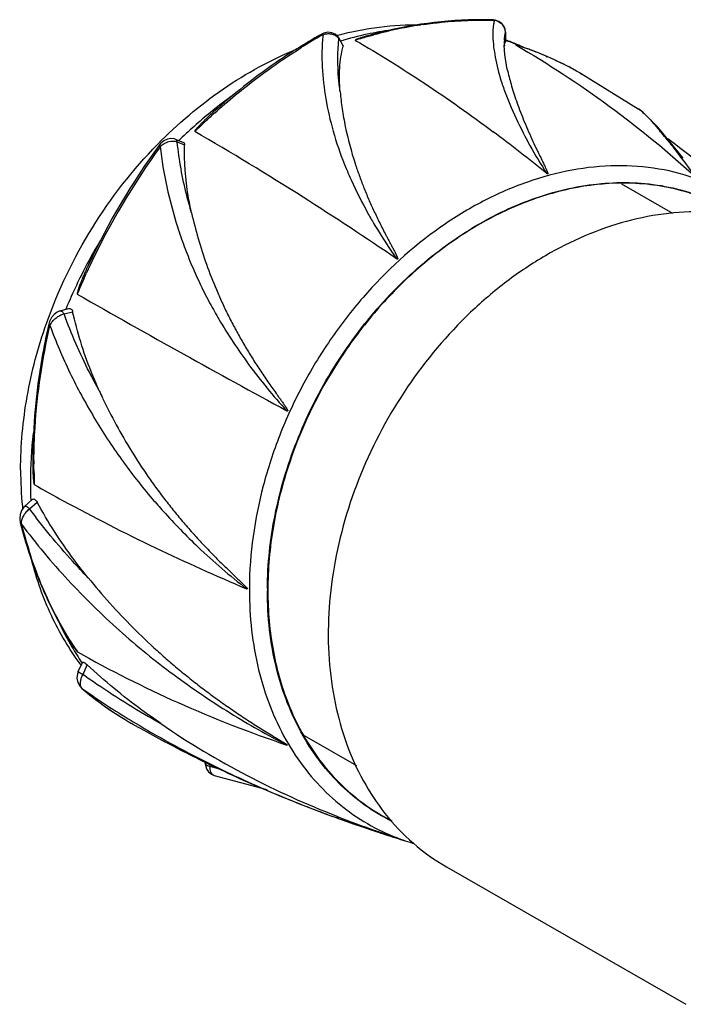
# Model space of a CAD drawing. Header units: millimetres. Extents: x -162 to -28, y -81 to 30.
# Tile 1 of 3: x -162 to -115, y -41 to 30. Entities that reach past the tile are written whole.
import ezdxf

# ---------------------------------------------------------------- set-up
doc = ezdxf.new("R2010")
doc.units = ezdxf.units.MM
doc.header["$LTSCALE"] = 30.734
doc.layers.get('0').update_dxf_attribs({"linetype": 'CONTINUOUS'})

msp = doc.modelspace()

# ---------------------------------------------------------------- linework, layer by layer
at = {"color": 7, "linetype": 'Continuous'}
for p, q in [((-128.214, 30.202), (-128.214, 30.202)), ((-128.214, 30.202), (-128.122, 30.174)), ((-140.588, 29.16), (-140.588, 29.16)), ((-127.323, 29.312), (-127.323, 28.617)), ((-127.323, 29.311), (-127.323, 29.302)), ((-139.336, 28.932), (-139.386, 29.006)), ((-139.336, 28.933), (-139.001, 28.325)), ((-139.336, 28.932), (-139.309, 28.835)), ((-139.012, 28.395), (-139.001, 28.325)), ((-127.409, 28.36), (-127.409, 28.383)), ((-127.322, 28.62), (-127.323, 28.617)), ((-127.322, 28.75), (-127.289, 28.741)), ((-127.322, 28.698), (-127.298, 28.689)), ((-127.318, 28.762), (-127.285, 28.75)), ((-127.309, 28.728), (-127.285, 28.72)), ((-126.395, 28.346), (-126.369, 28.337)), ((-124.4, 27.559), (-124.332, 27.529)), ((-124.383, 27.593), (-124.315, 27.564)), ((-121.919, 26.36), (-121.815, 26.299)), ((-121.878, 26.336), (-117.774, 23.815)), ((-117.774, 23.815), (-117.747, 23.797)), ((-151.089, 21.625), (-150.521, 21.412)), ((-150.929, 21.419), (-150.397, 21.22)), ((-114.524, 20.257), (-114.907, 20.742)), ((-118.978, 18.412), (-115.303, 16.301)), ((-157.659, 11.54), (-157.475, 11.952)), ((-159.371, 9.255), (-158.739, 9.426)), ((-159.07, 9.04), (-158.455, 9.206)), ((-160.177, 8.308), (-160.178, 8.308)), ((-161.895, -4.79), (-161.974, -4.871)), ((-161.895, -4.79), (-161.366, -4.308)), ((-161.551, -4.985), (-161.019, -4.499)), ((-162.227, -5.976), (-162.227, -5.976)), ((-158.733, -14.309), (-158.812, -14.18)), ((-158.048, -16.699), (-157.746, -16.034)), ((-157.772, -16.083), (-157.786, -16.062)), ((-157.764, -16.074), (-157.777, -16.053)), ((-157.707, -16.898), (-157.399, -16.222)), ((-157.789, -17.913), (-157.757, -17.935)), ((-154.235, -20.227), (-154.094, -20.307)), ((-154.235, -20.227), (-154.095, -20.312)), ((-154.174, -20.449), (-154.215, -20.425)), ((-154.111, -20.485), (-154.174, -20.449)), ((-141.794, -21.3), (-138.038, -23.458)), ((-148.91, -23.32), (-148.91, -23.2)), ((-148.567, -23.507), (-148.567, -23.379)), ((-148.263, -24.172), (-144.495, -25.183)), ((-139.501, -27.208), (-139.343, -27.265)), ((-139.481, -27.154), (-139.323, -27.21)), ((-139.46, -27.105), (-139.304, -27.166)), ((-139.46, -27.105), (-139.405, -27.127)), ((-135.82, -28.451), (-135.747, -28.474)), ((-135.819, -28.448), (-135.747, -28.474)), ((-135.415, -28.577), (-135.139, -28.662)), ((-134.01, -29.036), (-134.009, -29.036)), ((-131.567, -30.749), (-114.342, -40.643))]:
    msp.add_line(p, q, dxfattribs=at)
for points in [[(-127.323, 29.312), (-127.341, 29.492), (-127.426, 29.729), (-127.579, 29.935), (-127.792, 30.092), (-128.055, 30.184), (-128.214, 30.202)], [(-139.386, 29.006), (-139.565, 29.174), (-139.802, 29.281), (-140.087, 29.311), (-140.393, 29.249), (-140.588, 29.16)], [(-127.185, 26.63), (-127.371, 27.722), (-127.409, 28.359)], [(-114.907, 20.742), (-116.348, 22.481), (-117.426, 23.557), (-117.749, 23.798)], [(-151.089, 21.625), (-151.139, 21.641), (-151.382, 21.672), (-151.639, 21.626), (-151.889, 21.504), (-152.125, 21.309), (-152.261, 21.147)], [(-159.371, 9.255), (-159.579, 9.169), (-159.795, 9.006), (-159.981, 8.776), (-160.122, 8.495), (-160.178, 8.308)], [(-161.974, -4.871), (-162.131, -5.105), (-162.232, -5.388), (-162.264, -5.696), (-162.227, -5.976)], [(-158.048, -16.699), (-158.103, -16.85), (-158.142, -17.167), (-158.081, -17.488), (-157.921, -17.775), (-157.789, -17.913)], [(-148.91, -23.32), (-148.902, -23.437), (-148.829, -23.692), (-148.68, -23.915), (-148.463, -24.088), (-148.263, -24.172)]]:
    msp.add_lwpolyline(points, dxfattribs=at)
for centre, radius, start, end in [((-128.517, -1.438), 31.662, 98.49037, 105.12627), ((-120.364, -6.689), 41.16, 119.42912, 122.26502), ((-120.128, -6.868), 41.346, 119.43599, 121.90502), ((-127.081, 27.741), 13.439, 174.02476, 175.6981), ((-133.271, 6.199), 23.702, 104.9067, 105.11728), ((-132.416, 6.681), 23.01, 102.15633, 107.08617), ((-132.736, 8.112), 21.543, 97.56999, 102.12464), ((-128.17, 29.311), 0.846, 359.71641, 17.76807), ((-127.976, -3.462), 33.756, 105.77336, 107.48926), ((-121.763, 28.385), 5.646, 177.56328, 180.01995), ((-122.342, 28.406), 5.067, 176.31653, 177.52845), ((-122.556, 28.42), 4.852, 175.83475, 176.31119), ((-125.955, 28.158), 1.451, 171.03333, 173.17375), ((-133.398, 11.83), 17.99, 67.45353, 70.13636), ((-132.598, 13.185), 16.419, 68.52199, 71.11633), ((-132.566, 13.27), 16.328, 68.22006, 68.51973), ((-133.678, 5.801), 23.692, 72.09699, 72.53887), ((-133.77, 5.662), 23.857, 72.0119, 72.31805), ((-132.54, 13.334), 16.258, 66.07996, 68.22121), ((-133.382, 11.871), 17.946, 67.04732, 67.45241), ((-133.677, 5.932), 23.572, 66.78044, 72.02447), ((-133.642, 5.914), 23.574, 70.3625, 72.0321), ((-135.314, 1.307), 28.474, 69.61432, 70.30818), ((-133.545, 6.179), 23.292, 59.9953, 69.51946), ((-133.46, 6.373), 23.08, 59.99591, 66.65612), ((-128.598, -0.933), 31.579, 125.58828, 128.81607), ((-127.519, -2.242), 33.274, 128.85168, 134.18315), ((-116.447, -11.861), 47.559, 131.97366, 132.40877), ((-115.833, -12.532), 48.467, 132.92833, 134.27491), ((-253.523, -157.74), 207.734, 57.491, 60.00375), ((-198.887, -72.286), 117.963, 50.81317, 53.18577), ((-143.747, -0.782), 35.884, 39.04546, 39.96604), ((-126.976, -2.812), 34.062, 134.17084, 134.39168), ((-167.592, -47.974), 86.87, 47.02933, 53.27079), ((-109.827, -9.676), 52.447, 144.00677, 154.84629), ((-109.577, -9.819), 52.613, 144.0088, 154.82565), ((-240.724, -77.141), 159.316, 37.66062, 37.89693), ((-489.716, -269.227), 473.791, 37.44465, 37.65257), ((-279.152, -198.432), 255.824, 55.74252, 57.5484), ((-124.815, -4.644), 36.901, 149.10823, 152.01709), ((-125.086, -4.507), 36.597, 152.00772, 157.50582), ((-109.944, -9.642), 52.206, 154.82966, 155.5668), ((-110.022, -9.614), 52.123, 156.05541, 157.33605), ((167.392, 578.272), 654.49, 240.175, 240.946285), ((-125.44, -4.357), 36.213, 157.51072, 157.71483), ((244.214, 715.992), 812.187, 240.926929, 241.522649), ((-114.455, 28.429), 38.886, 216.30352, 222.66664), ((-120.021, 20.142), 40.125, 204.48458, 205.30124), ((-131.654, -3.083), 29.845, 173.18797, 179.98553), ((-120.244, -1.739), 40.998, 179.68949, 180.01466), ((-134.678, -2.2), 27.52, 179.96718, 185.44559), ((-121.037, -1.753), 40.204, 180.58797, 182.11734), ((-133.406, -3.074), 28.092, 180.00251, 182.52709), ((-135.503, -2.271), 26.692, 185.46096, 185.77109), ((-133.87, -3.093), 27.628, 182.53101, 182.70919), ((-130.745, 1.99), 32.474, 194.20043, 199.29954), ((-130.911, 1.814), 32.212, 194.18369, 198.5232), ((-83.52, 136.631), 160.044, 244.47111, 247.04518), ((-117.12, 26.303), 46.931, 226.48808, 232.11953), ((-119.008, -10.838), 26.735, 179.61226, 179.96048), ((-118.629, -10.873), 25.816, 179.66278, 180.00956), ((-141.677, -5.046), 19.518, 204.59388, 210.3918), ((-135.723, -0.267), 26.957, 210.81593, 211.07204), ((-133.574, 1.046), 29.474, 211.39593, 211.80592), ((-135.957, -0.414), 26.679, 211.83927, 212.50802), ((-136.187, -0.561), 26.407, 212.5069, 213.85351), ((-142.516, -5.541), 18.544, 210.38454, 214.56654), ((-142.388, -4.619), 19.334, 216.63988, 216.86528), ((-121.211, 34.738), 63.232, 234.74845, 235.85398), ((-118.42, 38.983), 68.312, 235.9147, 240.45132), ((-142.597, -0.102), 23.409, 229.53705, 240.24357), ((-142.749, -0.354), 23.116, 229.51765, 240.26249), ((-119.391, 37.18), 67.154, 235.15805, 238.74295), ((-115.712, 30.981), 59.604, 238.1907, 242.70676), ((-126.164, -12.391), 18.034, 202.43258, 209.71188), ((-107.002, 62.543), 95.461, 240.38619, 241.54767), ((-116.463, 41.899), 72.707, 238.83011, 240.35392), ((-107.197, 62.181), 95.05, 241.54699, 243.96218), ((-113.867, 46.502), 77.991, 240.36894, 244.81139), ((-107.366, 61.838), 94.667, 243.9632, 246.89415), ((-118.684, 77.841), 105.662, 253.57124, 253.93494), ((-111.448, 51.475), 83.521, 244.76138, 246.58562), ((-148.168, -23.842), 0.343, 248.68015, 253.91803), ((-109.906, 55.006), 87.375, 246.57797, 248.02657), ((-107.466, 61.607), 94.416, 246.89468, 250.16575), ((-109.099, 56.98), 89.506, 248.02024, 248.93565), ((-108.587, 58.306), 90.928, 248.93511, 250.12514), ((-107.973, 60.012), 92.742, 250.12674, 252.52806), ((-107.466, 61.612), 94.42, 250.269, 251.65787), ((-112.362, 41.651), 73.904, 248.61933, 250.71227), ((-129.01, -14.52), 14.447, 240.12826, 243.33187), ((-107.445, 61.676), 94.488, 251.65785, 252.52399), ((-109.117, 53.617), 86.32, 251.03193, 252.03043), ((-110.118, 48.005), 80.643, 250.6985, 251.33242), ((-129.671, -14.542), 15.128, 245.79066, 246.42216), ((-105.98, 60.246), 93.564, 251.33123, 251.55651), ((-109.211, 53.328), 86.016, 252.03084, 252.2855), ((-114.401, 39.519), 71.265, 252.57049, 252.85015), ((-107.718, 60.794), 93.564, 252.56935, 252.8027), ((-129.652, -14.5), 15.175, 246.42262, 247.86298), ((-109.319, 52.99), 85.661, 252.28499, 253.24713), ((-129.596, -14.358), 15.327, 247.86678, 253.26269), ((-129.421, -13.79), 15.921, 253.25272, 253.58832)]:
    msp.add_arc(centre, radius, start, end, dxfattribs=at)
for points, knots in [([(-139.368, 29.103), (-138.389, 29.364), (-136.414, 29.756), (-134.403, 29.872), (-133.41, 29.856)], [0, 0, 0, 0, 0.505131, 1, 1, 1, 1]), ([(-133.408, 29.888), (-133.727, 29.84), (-135.017, 29.624), (-136.292, 29.326), (-137.24, 29.059)], [0, 0, 0, 0, 0.247138, 1, 1, 1, 1]), ([(-128.214, 30.202), (-128.642, 30.216), (-130.378, 30.232), (-132.115, 30.084), (-133.408, 29.888)], [0, 0, 0, 0, 0.246473, 1, 1, 1, 1]), ([(-133.192, 29.877), (-132.766, 29.94), (-131.085, 30.152), (-129.385, 30.216), (-128.122, 30.174)], [0, 0, 0, 0, 0.253942, 1, 1, 1, 1]), ([(-128.122, 30.174), (-128.143, 30.086), (-128.216, 29.699), (-128.231, 29.303), (-128.223, 29)], [0, 0, 0, 0, 0.229901, 1, 1, 1, 1]), ([(-128.122, 30.175), (-127.954, 30.153), (-127.703, 30.053), (-127.467, 29.805), (-127.39, 29.651), (-127.364, 29.57)], [0, 0, 0, 0, 0.500058, 0.748661, 1, 1, 1, 1]), ([(-140.588, 29.16), (-140.569, 29.17), (-140.516, 29.175), (-140.471, 29.154), (-140.447, 29.14)], [0, 0, 0, 0, 0.434628, 1, 1, 1, 1]), ([(-140.447, 29.141), (-140.367, 29.17), (-140.202, 29.212), (-139.953, 29.222), (-139.716, 29.176), (-139.574, 29.105), (-139.512, 29.06)], [0, 0, 0, 0, 0.263903, 0.519247, 0.764393, 1, 1, 1, 1]), ([(-139.512, 29.06), (-139.491, 29.046), (-139.411, 28.983), (-139.345, 28.902), (-139.309, 28.835)], [0, 0, 0, 0, 0.252466, 1, 1, 1, 1]), ([(-137.24, 29.059), (-137.32, 29.037), (-137.44, 29.002), (-137.599, 28.953), (-137.716, 28.915), (-137.832, 28.875), (-137.927, 28.841), (-138, 28.811), (-138.044, 28.792), (-138.077, 28.776), (-138.096, 28.766), (-138.11, 28.757), (-138.119, 28.751), (-138.125, 28.742), (-138.122, 28.736), (-138.12, 28.734)], [0, 0, 0, 0, 0.262859, 0.393606, 0.523596, 0.652388, 0.779073, 0.840995, 0.901106, 0.930024, 0.957309, 0.97017, 0.981993, 0.991154, 1, 1, 1, 1]), ([(-127.395, 28.772), (-127.392, 28.819), (-127.376, 28.996), (-127.35, 29.173), (-127.323, 29.302)], [0, 0, 0, 0, 0.261341, 1, 1, 1, 1]), ([(-140.482, 28.749), (-140.537, 28.016), (-140.53, 26.504), (-140.223, 24.207), (-139.663, 21.848), (-139.101, 20.293), (-138.778, 19.515)], [0, 0, 0, 0, 0.232887, 0.477177, 0.733091, 1, 1, 1, 1]), ([(-139.208, 25.035), (-139.253, 25.36), (-139.396, 26.621), (-139.4, 27.899), (-139.309, 28.835)], [0, 0, 0, 0, 0.258758, 1, 1, 1, 1]), ([(-138.12, 28.734), (-136.434, 27.757), (-133.062, 25.657), (-129.819, 23.364), (-128.201, 22.154)], [0, 0, 0, 0, 0.490971, 1, 1, 1, 1]), ([(-128.223, 29), (-128.217, 28.762), (-128.177, 28.265), (-128.009, 27.189), (-127.719, 26.043), (-127.297, 24.845), (-126.751, 23.511), (-126.266, 22.509), (-125.916, 21.833)], [0, 0, 0, 0, 0.093951, 0.197115, 0.430156, 0.560266, 0.699026, 1, 1, 1, 1]), ([(-127.388, 28.384), (-127.385, 28.406), (-127.37, 28.486), (-127.347, 28.564), (-127.323, 28.617)], [0, 0, 0, 0, 0.276599, 1, 1, 1, 1]), ([(-126.524, 28.393), (-126.53, 28.395), (-126.539, 28.397), (-126.551, 28.401), (-126.558, 28.403), (-126.566, 28.405), (-126.57, 28.406), (-126.577, 28.405), (-126.571, 28.403), (-126.569, 28.402)], [0, 0, 0, 0, 0.330076, 0.483818, 0.626285, 0.752038, 0.850014, 0.894918, 1, 1, 1, 1]), ([(-126.569, 28.402), (-124.257, 27.06), (-119.74, 24.094), (-115.565, 20.665), (-113.555, 18.836)], [0, 0, 0, 0, 0.495766, 1, 1, 1, 1]), ([(-152.354, 21.238), (-150.904, 22.721), (-147.782, 25.378), (-144.18, 27.355), (-142.33, 28.108)], [0, 0, 0, 0, 0.50943, 1, 1, 1, 1]), ([(-142.336, 28.115), (-142.859, 27.786), (-144.949, 26.402), (-146.919, 24.838), (-148.325, 23.577)], [0, 0, 0, 0, 0.246383, 1, 1, 1, 1]), ([(-148.254, 23.496), (-147.759, 23.941), (-145.773, 25.654), (-143.64, 27.197), (-141.979, 28.231)], [0, 0, 0, 0, 0.253939, 1, 1, 1, 1]), ([(-139.208, 25.035), (-139.258, 25.608), (-139.284, 26.714), (-139.129, 27.813), (-139.001, 28.325)], [0, 0, 0, 0, 0.521516, 1, 1, 1, 1]), ([(-127.405, 28.235), (-127.404, 28.243), (-127.402, 28.275), (-127.399, 28.307), (-127.396, 28.331)], [0, 0, 0, 0, 0.257205, 1, 1, 1, 1]), ([(-127.185, 26.63), (-127.105, 26.279), (-126.911, 25.523), (-126.6, 24.563), (-126.301, 23.723), (-125.935, 22.795), (-125.629, 22.091), (-125.41, 21.614)], [0, 0, 0, 0, 0.202847, 0.438594, 0.567929, 0.704968, 1, 1, 1, 1]), ([(-139.208, 25.035), (-139.17, 24.624), (-139.074, 23.785), (-138.765, 22.046), (-138.414, 20.735), (-138.129, 19.86)], [0, 0, 0, 0, 0.233446, 0.478395, 1, 1, 1, 1]), ([(-148.325, 23.577), (-148.387, 23.522), (-148.509, 23.411), (-148.692, 23.242), (-148.871, 23.07), (-149.049, 22.897), (-149.194, 22.75), (-149.309, 22.631), (-149.393, 22.541), (-149.476, 22.45), (-149.542, 22.373), (-149.593, 22.31), (-149.629, 22.264), (-149.656, 22.223), (-149.672, 22.195), (-149.674, 22.173), (-149.668, 22.17)], [0, 0, 0, 0, 0.126877, 0.253813, 0.380765, 0.507663, 0.634381, 0.6976, 0.760652, 0.823429, 0.885703, 0.91649, 0.946814, 0.976084, 0.989604, 1, 1, 1, 1]), ([(-117.748, 23.798), (-117.638, 23.724), (-117.407, 23.537), (-117.058, 23.194), (-116.665, 22.762), (-116.39, 22.442), (-116.244, 22.268)], [0, 0, 0, 0, 0.185659, 0.411686, 0.682837, 1, 1, 1, 1]), ([(-152.147, 21.101), (-152.062, 21.182), (-151.87, 21.321), (-151.47, 21.495), (-151.115, 21.506), (-150.929, 21.419)], [0, 0, 0, 0, 0.26827, 0.532212, 1, 1, 1, 1]), ([(-151.089, 21.625), (-151.047, 21.609), (-150.974, 21.548), (-150.94, 21.463), (-150.929, 21.419)], [0, 0, 0, 0, 0.498986, 1, 1, 1, 1]), ([(-149.899, 16.315), (-150.024, 16.734), (-150.486, 18.408), (-150.795, 20.126), (-150.929, 21.419)], [0, 0, 0, 0, 0.251678, 1, 1, 1, 1]), ([(-150.521, 21.412), (-150.483, 21.398), (-150.412, 21.346), (-150.395, 21.261), (-150.397, 21.22)], [0, 0, 0, 0, 0.497689, 1, 1, 1, 1]), ([(-125.916, 21.833), (-125.8, 21.613), (-125.306, 20.701), (-124.774, 19.81), (-124.351, 19.145)], [0, 0, 0, 0, 0.240127, 1, 1, 1, 1]), ([(-125.41, 21.614), (-125.316, 21.408), (-125.172, 21.099), (-124.973, 20.685), (-124.846, 20.422), (-124.743, 20.21), (-124.665, 20.049), (-124.586, 19.888), (-124.522, 19.753), (-124.47, 19.644), (-124.432, 19.562), (-124.395, 19.48), (-124.359, 19.398), (-124.33, 19.329), (-124.309, 19.274), (-124.294, 19.233), (-124.283, 19.198), (-124.277, 19.17), (-124.274, 19.153), (-124.274, 19.139), (-124.274, 19.128), (-124.279, 19.116), (-124.296, 19.112), (-124.312, 19.12), (-124.326, 19.128), (-124.339, 19.138), (-124.348, 19.143), (-124.352, 19.146)], [0, 0, 0, 0, 0.239537, 0.3621, 0.486379, 0.549109, 0.612192, 0.675581, 0.739205, 0.771071, 0.802944, 0.83479, 0.866557, 0.89815, 0.91383, 0.929378, 0.944716, 0.952262, 0.959684, 0.963341, 0.966977, 0.970753, 0.976343, 0.983024, 0.988898, 0.994386, 1, 1, 1, 1]), ([(-115.878, 21.823), (-115.808, 21.737), (-115.513, 21.372), (-115.224, 21.002), (-115.005, 20.718)], [0, 0, 0, 0, 0.235873, 1, 1, 1, 1]), ([(-160.341, 8.356), (-159.496, 10.758), (-157.276, 15.378), (-154.126, 19.424), (-152.354, 21.238)], [0, 0, 0, 0, 0.50104, 1, 1, 1, 1]), ([(-152.261, 21.147), (-152.259, 21.15), (-152.244, 21.148), (-152.223, 21.14), (-152.187, 21.123), (-152.162, 21.109), (-152.147, 21.1)], [0, 0, 0, 0, 0.089988, 0.287588, 0.597388, 1, 1, 1, 1]), ([(-152.147, 21.1), (-152.048, 20.121), (-151.731, 18.167), (-151.082, 15.776), (-150.433, 13.893), (-149.88, 12.495), (-149.261, 11.12), (-148.803, 10.224), (-148.564, 9.781)], [0, 0, 0, 0, 0.247167, 0.496059, 0.621391, 0.747257, 0.873484, 1, 1, 1, 1]), ([(-149.899, 16.315), (-149.99, 16.723), (-150.305, 18.339), (-150.432, 19.994), (-150.397, 21.22)], [0, 0, 0, 0, 0.25431, 1, 1, 1, 1]), ([(-138.129, 19.86), (-138.038, 19.578), (-137.843, 19.011), (-137.521, 18.162), (-137.167, 17.307), (-136.781, 16.447), (-136.435, 15.73), (-136.145, 15.155), (-135.958, 14.793), (-135.805, 14.504), (-135.69, 14.285), (-135.573, 14.067), (-135.476, 13.884), (-135.398, 13.737), (-135.34, 13.626), (-135.283, 13.515), (-135.236, 13.422), (-135.199, 13.347), (-135.171, 13.29), (-135.145, 13.233), (-135.12, 13.175), (-135.096, 13.117), (-135.079, 13.065), (-135.071, 13.025), (-135.07, 12.993), (-135.089, 12.986), (-135.102, 12.988), (-135.121, 12.995), (-135.136, 13.004), (-135.145, 13.011)], [0, 0, 0, 0, 0.116929, 0.236279, 0.357958, 0.481878, 0.60795, 0.671766, 0.736086, 0.768432, 0.800899, 0.833485, 0.866189, 0.882584, 0.899008, 0.915461, 0.931943, 0.940196, 0.948457, 0.956727, 0.965009, 0.97331, 0.981656, 0.985893, 0.990422, 0.991857, 0.99316, 0.995529, 1, 1, 1, 1]), ([(-108.38, 15.589), (-109.102, 16.263), (-110.68, 17.474), (-113.365, 18.792), (-116.292, 19.572), (-119.389, 19.799), (-122.586, 19.471), (-125.812, 18.599), (-128.995, 17.206), (-133.148, 14.662), (-136.87, 11.246), (-139.984, 7.209), (-141.998, 3.88), (-143.619, 0.354), (-145.19, -4.438), (-145.727, -8.193), (-145.742, -10.657)], [0, 0, 0, 0, 0.052982, 0.105818, 0.159356, 0.214356, 0.271395, 0.330822, 0.392748, 0.457063, 0.591268, 0.660399, 0.729987, 0.79938, 0.867933, 1, 1, 1, 1]), ([(-138.778, 19.515), (-138.664, 19.239), (-138.18, 18.122), (-137.629, 17.033), (-137.185, 16.229)], [0, 0, 0, 0, 0.245262, 1, 1, 1, 1]), ([(-144.444, -10.721), (-144.434, -8.952), (-144.043, -5.34), (-142.741, -0.965), (-141.236, 2.431), (-139.435, 5.711), (-136.701, 9.472), (-132.776, 13.27), (-128.397, 16.165), (-124.474, 17.725), (-121.33, 18.368), (-119.776, 18.488), (-119.011, 18.496)], [0, 0, 0, 0, 0.125343, 0.255506, 0.321715, 0.38818, 0.52035, 0.649416, 0.773101, 0.889967, 0.945817, 1, 1, 1, 1]), ([(-118.968, 18.458), (-120.177, 18.449), (-122.659, 18.166), (-126.314, 17.026), (-129.881, 15.203), (-133.252, 12.754), (-136.328, 9.756), (-139.91, 5.152), (-141.9, 1.161), (-142.836, -1.613)], [0, 0, 0, 0, 0.109722, 0.224917, 0.345737, 0.471663, 0.601647, 0.734256, 1, 1, 1, 1]), ([(-119.011, 18.496), (-118.235, 18.505), (-116.697, 18.417), (-114.454, 17.957), (-112.336, 17.177), (-111.028, 16.45), (-110.408, 16.041)], [0, 0, 0, 0, 0.256632, 0.507435, 0.754445, 1, 1, 1, 1]), ([(-111.203, 16.483), (-111.778, 16.813), (-112.979, 17.397), (-114.894, 18.022), (-116.904, 18.391), (-118.276, 18.464), (-118.968, 18.458)], [0, 0, 0, 0, 0.24533, 0.492603, 0.743634, 1, 1, 1, 1]), ([(-149.899, 16.315), (-149.76, 15.696), (-149.442, 14.455), (-148.848, 12.61), (-148.253, 11.087), (-147.718, 9.878), (-147.285, 8.975), (-146.824, 8.08), (-146.335, 7.193), (-145.818, 6.316), (-145.366, 5.594), (-144.993, 5.021), (-144.706, 4.593), (-144.414, 4.167), (-144.116, 3.743), (-143.865, 3.391), (-143.663, 3.109), (-143.536, 2.933), (-143.434, 2.791), (-143.358, 2.684), (-143.282, 2.577), (-143.22, 2.486), (-143.17, 2.414), (-143.133, 2.359), (-143.097, 2.303), (-143.061, 2.246), (-143.032, 2.198), (-143.011, 2.158), (-142.996, 2.127), (-142.985, 2.099), (-142.981, 2.078), (-142.982, 2.065), (-142.993, 2.05), (-143.015, 2.059), (-143.034, 2.064), (-143.041, 2.072), (-143.046, 2.075)], [0, 0, 0, 0, 0.118688, 0.239583, 0.36239, 0.424441, 0.486883, 0.549694, 0.612855, 0.676351, 0.740171, 0.772202, 0.804316, 0.836516, 0.868808, 0.901207, 0.917455, 0.933742, 0.941905, 0.950082, 0.958279, 0.966502, 0.970626, 0.974761, 0.978911, 0.983084, 0.987291, 0.989417, 0.991571, 0.993783, 0.99495, 0.995574, 0.996173, 0.998079, 0.999033, 1, 1, 1, 1]), ([(-107.027, 15.033), (-107.89, 15.418), (-109.714, 16.033), (-112.607, 16.447), (-115.617, 16.356), (-117.622, 15.968), (-118.622, 15.698)], [0, 0, 0, 0, 0.23968, 0.484578, 0.737416, 1, 1, 1, 1]), ([(-118.622, 15.698), (-120.655, 15.15), (-123.651, 13.847), (-127.275, 11.414), (-130.781, 8.422), (-134.581, 3.899), (-137.932, -2.351), (-139.884, -9.033), (-140.224, -14.672), (-139.652, -18.924), (-138.833, -21.866), (-137.631, -24.554), (-136.572, -26.167), (-135.988, -26.908)], [0, 0, 0, 0, 0.11967, 0.182798, 0.247697, 0.380959, 0.515748, 0.647826, 0.773528, 0.833353, 0.890944, 0.9464, 1, 1, 1, 1]), ([(-137.185, 16.229), (-137.032, 15.956), (-136.397, 14.856), (-135.7, 13.792), (-135.146, 13.011)], [0, 0, 0, 0, 0.245804, 1, 1, 1, 1]), ([(-157.301, 12.617), (-157.342, 12.529), (-157.423, 12.353), (-157.542, 12.089), (-157.657, 11.822), (-157.751, 11.599), (-157.823, 11.42), (-157.877, 11.285), (-157.929, 11.15), (-157.979, 11.014), (-158.019, 10.9), (-158.05, 10.808), (-158.072, 10.739), (-158.093, 10.67), (-158.109, 10.612), (-158.12, 10.566), (-158.126, 10.53), (-158.13, 10.5), (-158.129, 10.474), (-158.12, 10.47)], [0, 0, 0, 0, 0.125676, 0.251359, 0.377047, 0.502734, 0.565576, 0.628414, 0.691246, 0.754065, 0.816857, 0.848234, 0.879587, 0.910895, 0.942103, 0.957625, 0.973011, 0.988011, 1, 1, 1, 1]), ([(-159.371, 9.255), (-159.344, 9.262), (-159.281, 9.258), (-159.198, 9.208), (-159.126, 9.132), (-159.087, 9.071), (-159.07, 9.04)], [0, 0, 0, 0, 0.211949, 0.455481, 0.725052, 1, 1, 1, 1]), ([(-158.739, 9.426), (-158.708, 9.434), (-158.643, 9.439), (-158.552, 9.397), (-158.487, 9.313), (-158.464, 9.244), (-158.455, 9.206)], [0, 0, 0, 0, 0.235587, 0.463413, 0.713618, 1, 1, 1, 1]), ([(-148.564, 9.781), (-148.36, 9.402), (-147.511, 7.898), (-146.556, 6.455), (-145.792, 5.407)], [0, 0, 0, 0, 0.248978, 1, 1, 1, 1]), ([(-160.088, 8.21), (-160.043, 8.31), (-159.92, 8.504), (-159.68, 8.753), (-159.393, 8.943), (-159.177, 9.022), (-159.07, 9.04)], [0, 0, 0, 0, 0.243267, 0.501024, 0.759033, 1, 1, 1, 1]), ([(-156.538, 3.512), (-156.784, 3.953), (-157.737, 5.743), (-158.55, 7.608), (-159.07, 9.04)], [0, 0, 0, 0, 0.248933, 1, 1, 1, 1]), ([(-156.538, 3.512), (-156.745, 3.968), (-157.532, 5.812), (-158.132, 7.737), (-158.455, 9.206)], [0, 0, 0, 0, 0.249728, 1, 1, 1, 1]), ([(-162.198, -2.184), (-162.198, -0.419), (-161.867, 3.167), (-160.943, 6.644), (-160.341, 8.356)], [0, 0, 0, 0, 0.493135, 1, 1, 1, 1]), ([(-160.177, 8.308), (-160.365, 7.488), (-161.016, 4.254), (-161.322, 0.947), (-161.33, -1.511)], [0, 0, 0, 0, 0.254865, 1, 1, 1, 1]), ([(-161.241, -1.517), (-161.237, -0.716), (-161.124, 2.552), (-160.638, 5.804), (-160.088, 8.209)], [0, 0, 0, 0, 0.245145, 1, 1, 1, 1]), ([(-160.177, 8.308), (-160.181, 8.292), (-160.162, 8.261), (-160.127, 8.234), (-160.102, 8.217), (-160.088, 8.209)], [0, 0, 0, 0, 0.360287, 0.646689, 1, 1, 1, 1]), ([(-160.088, 8.209), (-159.667, 7.056), (-158.709, 4.8), (-157.256, 2.112), (-155.972, 0.052), (-154.616, -1.934), (-153.503, -3.351), (-152.726, -4.259)], [0, 0, 0, 0, 0.253197, 0.504229, 0.629135, 0.753509, 1, 1, 1, 1]), ([(-156.297, 2.993), (-155.988, 2.339), (-155.332, 1.045), (-154.243, -0.84), (-153.25, -2.36), (-152.408, -3.542), (-151.753, -4.411), (-151.076, -5.262), (-150.378, -6.095), (-149.66, -6.909), (-149.046, -7.572), (-148.546, -8.093), (-148.166, -8.479), (-147.783, -8.862), (-147.395, -9.241), (-147.004, -9.617), (-146.676, -9.929), (-146.445, -10.148), (-146.314, -10.274), (-146.232, -10.353), (-146.166, -10.418), (-146.117, -10.466), (-146.068, -10.515), (-146.019, -10.566), (-145.979, -10.608), (-145.947, -10.644), (-145.928, -10.667), (-145.913, -10.686), (-145.901, -10.7), (-145.891, -10.716), (-145.884, -10.73), (-145.881, -10.743), (-145.887, -10.751), (-145.899, -10.751), (-145.911, -10.747), (-145.921, -10.746), (-145.925, -10.744)], [0, 0, 0, 0, 0.124865, 0.249989, 0.375184, 0.437765, 0.50031, 0.562807, 0.625246, 0.687623, 0.749937, 0.781076, 0.812208, 0.843338, 0.87448, 0.905654, 0.936904, 0.952587, 0.960456, 0.968351, 0.972313, 0.976288, 0.98028, 0.984296, 0.988349, 0.990398, 0.992472, 0.993523, 0.994588, 0.995674, 0.996793, 0.997334, 0.997725, 0.998441, 0.999219, 1, 1, 1, 1]), ([(-161.33, -1.511), (-161.33, -1.655), (-161.329, -1.871), (-161.322, -2.159), (-161.314, -2.375), (-161.305, -2.555), (-161.296, -2.699), (-161.287, -2.808), (-161.278, -2.917), (-161.267, -3.007), (-161.258, -3.08), (-161.248, -3.136), (-161.239, -3.189), (-161.225, -3.225), (-161.214, -3.238)], [0, 0, 0, 0, 0.248485, 0.372803, 0.497255, 0.621959, 0.684469, 0.747142, 0.810056, 0.873352, 0.905205, 0.937318, 0.969682, 1, 1, 1, 1]), ([(-142.836, -1.613), (-143.348, -3.127), (-144.13, -6.183), (-144.543, -10.796), (-144.165, -15.209), (-143.366, -17.985), (-142.833, -19.273)], [0, 0, 0, 0, 0.266125, 0.522947, 0.767905, 1, 1, 1, 1]), ([(-161.214, -3.238), (-160.522, -3.632), (-157.658, -5.23), (-154.733, -6.717), (-152.493, -7.788)], [0, 0, 0, 0, 0.24297, 1, 1, 1, 1]), ([(-161.895, -4.79), (-161.881, -4.778), (-161.841, -4.781), (-161.796, -4.8), (-161.73, -4.836), (-161.646, -4.898), (-161.582, -4.955), (-161.551, -4.985)], [0, 0, 0, 0, 0.134623, 0.241516, 0.372874, 0.679579, 1, 1, 1, 1]), ([(-161.366, -4.308), (-161.346, -4.289), (-161.286, -4.261), (-161.184, -4.294), (-161.093, -4.379), (-161.043, -4.456), (-161.019, -4.499)], [0, 0, 0, 0, 0.186655, 0.395368, 0.668261, 1, 1, 1, 1]), ([(-157.348, -9.941), (-157.69, -9.52), (-159.034, -7.791), (-160.228, -5.944), (-161.019, -4.499)], [0, 0, 0, 0, 0.248008, 1, 1, 1, 1]), ([(-152.726, -4.259), (-152.465, -4.564), (-151.412, -5.763), (-150.296, -6.908), (-149.432, -7.734)], [0, 0, 0, 0, 0.251214, 1, 1, 1, 1]), ([(-162.141, -6.078), (-162.147, -5.988), (-162.119, -5.791), (-162.002, -5.501), (-161.811, -5.221), (-161.644, -5.056), (-161.551, -4.985)], [0, 0, 0, 0, 0.211406, 0.456994, 0.726202, 1, 1, 1, 1]), ([(-157.348, -9.941), (-157.721, -9.555), (-159.204, -7.975), (-160.583, -6.297), (-161.551, -4.985)], [0, 0, 0, 0, 0.247951, 1, 1, 1, 1]), ([(-162.227, -5.976), (-162.222, -5.997), (-162.199, -6.039), (-162.162, -6.067), (-162.141, -6.079)], [0, 0, 0, 0, 0.472956, 1, 1, 1, 1]), ([(-162.141, -6.079), (-161.095, -7.484), (-159.412, -9.496), (-156.989, -11.985), (-155.116, -13.74), (-153.186, -15.387), (-150.565, -17.419), (-148.517, -18.806), (-147.129, -19.671)], [0, 0, 0, 0, 0.258124, 0.385412, 0.511526, 0.636172, 0.759089, 1, 1, 1, 1]), ([(-158.874, -14.076), (-159.135, -13.639), (-160.147, -11.827), (-160.956, -9.904), (-161.454, -8.419)], [0, 0, 0, 0, 0.245547, 1, 1, 1, 1]), ([(-161.395, -8.743), (-161.014, -9.828), (-160.142, -11.93), (-159.027, -13.916), (-158.418, -14.856)], [0, 0, 0, 0, 0.506466, 1, 1, 1, 1]), ([(-157.902, -16.157), (-158.71, -15.07), (-160.119, -12.688), (-161.041, -10.083), (-161.389, -8.736)], [0, 0, 0, 0, 0.493222, 1, 1, 1, 1]), ([(-157.347, -9.942), (-156.839, -10.568), (-155.792, -11.792), (-154.135, -13.539), (-152.689, -14.917), (-151.499, -15.971), (-150.593, -16.734), (-149.674, -17.473), (-148.742, -18.187), (-147.798, -18.877), (-147.002, -19.431), (-146.361, -19.864), (-145.878, -20.182), (-145.393, -20.495), (-144.905, -20.802), (-144.416, -21.106), (-144.005, -21.356), (-143.717, -21.53), (-143.552, -21.63), (-143.449, -21.694), (-143.366, -21.744), (-143.303, -21.783), (-143.241, -21.822), (-143.178, -21.861), (-143.114, -21.902), (-143.061, -21.938), (-143.025, -21.964), (-143.007, -21.98), (-142.999, -21.988), (-142.995, -21.995), (-143.001, -21.998), (-143.007, -21.997), (-143.022, -21.994), (-143.035, -21.99), (-143.043, -21.987)], [0, 0, 0, 0, 0.128093, 0.255564, 0.38222, 0.445193, 0.507903, 0.570334, 0.632476, 0.694322, 0.75587, 0.786537, 0.817138, 0.847681, 0.878179, 0.908657, 0.939166, 0.954467, 0.962143, 0.969848, 0.973716, 0.977598, 0.981499, 0.985428, 0.9894, 0.993454, 0.995547, 0.996618, 0.997137, 0.997443, 0.997646, 0.997915, 0.998552, 1, 1, 1, 1]), ([(-145.742, -10.821), (-145.742, -12.75), (-145.432, -15.616), (-144.319, -19.189), (-143.183, -21.61), (-141.749, -23.775), (-140.038, -25.649), (-138.078, -27.201), (-136.625, -28.002), (-135.874, -28.34)], [0, 0, 0, 0, 0.272321, 0.401867, 0.527077, 0.648524, 0.767057, 0.883795, 1, 1, 1, 1]), ([(-141.877, -21.32), (-142.302, -20.573), (-143.054, -18.986), (-144.141, -15.526), (-144.444, -12.747), (-144.445, -10.877)], [0, 0, 0, 0, 0.237477, 0.483212, 1, 1, 1, 1]), ([(-158.418, -14.856), (-158.395, -14.891), (-158.35, -14.96), (-158.291, -15.047), (-158.242, -15.117), (-158.204, -15.17), (-158.17, -15.214), (-158.145, -15.245), (-158.129, -15.261), (-158.121, -15.269), (-158.117, -15.271)], [0, 0, 0, 0, 0.241929, 0.487031, 0.61153, 0.738215, 0.868723, 0.936417, 0.970502, 1, 1, 1, 1]), ([(-158.117, -15.271), (-155.766, -16.608), (-150.837, -19.085), (-145.697, -21.085), (-143.043, -21.987)], [0, 0, 0, 0, 0.491033, 1, 1, 1, 1]), ([(-157.746, -16.034), (-157.743, -16.028), (-157.731, -16.016), (-157.704, -16.016), (-157.669, -16.026), (-157.626, -16.046), (-157.576, -16.078), (-157.497, -16.135), (-157.439, -16.186), (-157.399, -16.222)], [0, 0, 0, 0, 0.046692, 0.104881, 0.189331, 0.303617, 0.446949, 0.61491, 1, 1, 1, 1]), ([(-152.109, -20.444), (-152.568, -20.127), (-154.406, -18.816), (-156.154, -17.378), (-157.399, -16.222)], [0, 0, 0, 0, 0.247362, 1, 1, 1, 1]), ([(-158.048, -16.699), (-158.05, -16.703), (-158.039, -16.715), (-158.021, -16.729), (-157.985, -16.753), (-157.941, -16.779), (-157.887, -16.808), (-157.808, -16.849), (-157.747, -16.879), (-157.707, -16.898)], [0, 0, 0, 0, 0.028362, 0.094674, 0.198593, 0.333742, 0.490258, 0.658605, 1, 1, 1, 1]), ([(-157.757, -17.935), (-157.807, -17.887), (-157.882, -17.747), (-157.905, -17.491), (-157.848, -17.196), (-157.763, -16.997), (-157.707, -16.898)], [0, 0, 0, 0, 0.186846, 0.414863, 0.689756, 1, 1, 1, 1]), ([(-152.109, -20.444), (-150.106, -21.824), (-145.996, -24.278), (-141.637, -26.247), (-139.46, -27.105)], [0, 0, 0, 0, 0.509575, 1, 1, 1, 1]), ([(-135.518, -27.463), (-136.173, -27.134), (-137.44, -26.371), (-139.153, -24.945), (-140.658, -23.255), (-141.498, -21.986), (-141.877, -21.32)], [0, 0, 0, 0, 0.245516, 0.492553, 0.743389, 1, 1, 1, 1]), ([(-141.827, -21.33), (-141.483, -21.931), (-140.728, -23.081), (-139.396, -24.633), (-137.89, -25.973), (-136.78, -26.717), (-136.205, -27.047)], [0, 0, 0, 0, 0.256407, 0.507418, 0.754684, 1, 1, 1, 1]), ([(-148.91, -23.32), (-148.91, -23.376), (-148.811, -23.447), (-148.688, -23.486), (-148.608, -23.502), (-148.567, -23.507)], [0, 0, 0, 0, 0.406549, 0.698257, 1, 1, 1, 1]), ([(-148.293, -24.162), (-148.34, -24.143), (-148.432, -24.08), (-148.526, -23.928), (-148.573, -23.73), (-148.575, -23.584), (-148.567, -23.507)], [0, 0, 0, 0, 0.201716, 0.42688, 0.692066, 1, 1, 1, 1]), ([(-135.988, -26.908), (-135.377, -27.684), (-134.019, -29.118), (-132.411, -30.265), (-131.567, -30.749)], [0, 0, 0, 0, 0.503885, 1, 1, 1, 1]), ([(-135.581, -28.512), (-135.536, -28.527), (-135.433, -28.561), (-135.036, -28.693), (-135.139, -28.662)], [0, 0, 0, 0, 0.305238, 1, 1, 1, 1])]:
    msp.add_open_spline(points, degree=3, knots=knots, dxfattribs=at)
for points in [[(-137.152, 29.023), (-137.028, 29.058), (-136.903, 29.092), (-136.779, 29.127)], [(-148.843, 22.956), (-148.736, 23.055), (-148.628, 23.154), (-148.521, 23.253)], [(-161.239, -2.165), (-161.24, -2.027), (-161.241, -1.888), (-161.242, -1.749)]]:
    msp.add_open_spline(points, degree=3, dxfattribs=at)

doc.saveas('drawing.dxf')
